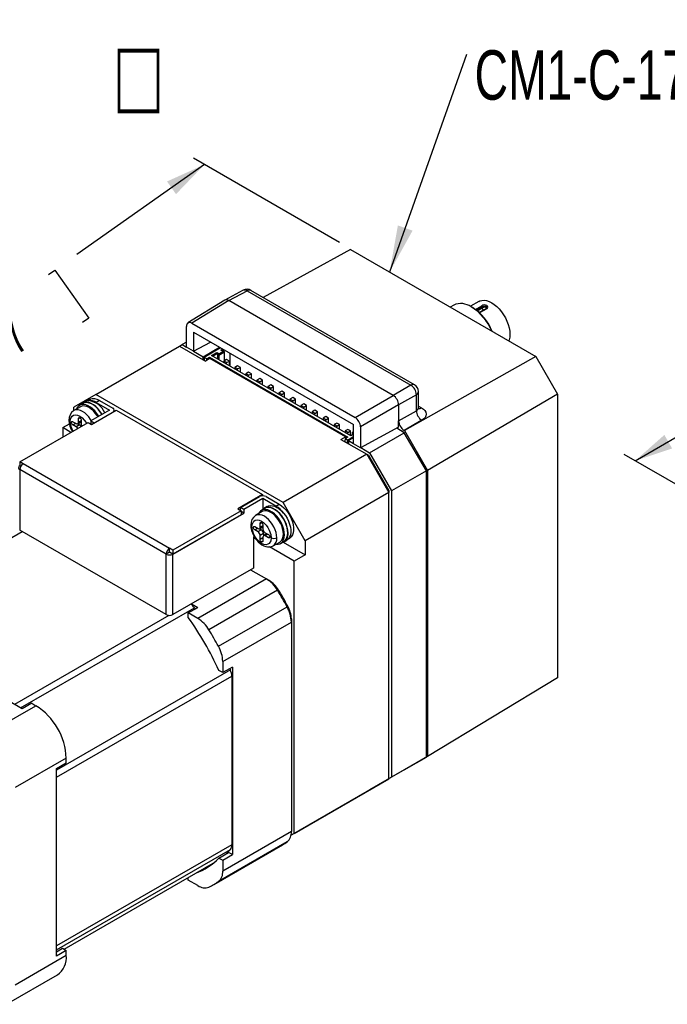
# Model space of a CAD drawing. Extents: x 11 to 421, y 5 to 275.
# Tile 5 of 16: x 95 to 137, y 100 to 163. Entities that reach past the tile are written whole.
import ezdxf
from ezdxf.enums import TextEntityAlignment as Align

# ---------------------------------------------------------------- set-up
doc = ezdxf.new("R2010")
doc.units = 0
doc.layers.get('0').update_dxf_attribs({"linetype": 'CONTINUOUS'})
doc.dimstyles.new('SLDDIMSTYLE3', dxfattribs={"dimtxt": 2.38125, "dimasz": 3, "dimexe": 0, "dimexo": 0.0625, "dimgap": 0.595313, "dimtad": 0, "dimlfac": 2, "dimrnd": 1e-09, "dimzin": 4, "dimsah": 1, "dimcen": 0.09, "dimazin": 3, "dimtfac": 1, "dimtofl": 0, "dimtmove": 0, "dimatfit": 3})

# ---------------------------------------------------------------- blocks, each defined once
blk = doc.blocks.new('_D_8')
at = {"color": 7, "linetype": 'CONTINUOUS'}
for p, q in [((115.618, 149.003), (106.239, 154.417)), ((106.946, 154.009), (98.755, 148.232)), ((96.953, 146.961), (97.347, 147.239)), ((97.347, 147.239), (99.528, 144.147)), ((99.528, 144.147), (99.133, 143.869)), ((88.06, 140.689), (87.665, 140.41)), ((87.665, 140.41), (89.846, 137.318)), ((72.086, 129.423), (86.258, 139.418)), ((89.846, 137.318), (90.241, 137.597)), ((81.199, 124.162), (71.379, 129.831))]:
    blk.add_line(p, q, dxfattribs=at)
for points in [[(106.946, 154.009), (104.55, 152.93), (105.126, 152.113)], [(72.086, 129.423), (74.483, 130.501), (73.906, 131.318)]]:
    blk.add_solid(points, dxfattribs=at)
at = {"color": 7, "linetype": 'CONTINUOUS', "width": 0.7}
for s, p in [('99.20', (88.994, 141.938, -12.82)), ('3.9057', (90.734, 137.945, -12.82))]:
    blk.add_text(s, height=2.3813, rotation=35.19425, dxfattribs=at).set_placement(p, align=Align.BOTTOM_LEFT)
blk = doc.blocks.new('SW_NOTE_7')
at = {"color": 0, "linetype": 'CONTINUOUS'}
blk.add_line((4.942, 13.958), (0, 0), dxfattribs=at)
blk.add_solid([(0, 0), (1.473, 2.661), (0.53, 2.995)], dxfattribs=at)
at = {"color": 0, "linetype": 'CONTINUOUS', "width": 0.7}
for s, height, p in [('□', 4.763, (44.206, 9.647)), ('CM1-C-17L30C-SRL', 3.175, (5.453, 10.114))]:
    blk.add_text(s, height=height, dxfattribs=at).set_placement(p, align=Align.BOTTOM_LEFT)
blk = doc.blocks.new('SW_NOTE_8')
at = {"color": 0, "linetype": 'CONTINUOUS'}
blk.add_line((4.761, 14.789), (0, 0), dxfattribs=at)
blk.add_solid([(0, 0), (1.395, 2.702), (0.443, 3.009)], dxfattribs=at)
at = {"color": 0, "linetype": 'CONTINUOUS', "width": 0.7}
for s, height, p in [('□', 4.763, (44.232, 10.449)), ('CM1-C-17S30C-SRL', 3.175, (5.327, 10.916))]:
    blk.add_text(s, height=height, dxfattribs=at).set_placement(p, align=Align.BOTTOM_LEFT)
blk = doc.blocks.new('_D_10')
at = {"color": 7, "linetype": 'CONTINUOUS'}
for p, q in [((172.617, 149.704), (165.631, 153.737)), ((166.338, 153.329), (157.093, 147.991)), ((155.183, 146.889), (155.601, 147.13)), ((155.601, 147.13), (157.493, 143.854)), ((157.493, 143.854), (157.075, 143.612)), ((145.759, 141.448), (145.341, 141.207)), ((145.341, 141.207), (147.232, 137.93)), ((134.589, 135), (143.849, 140.346)), ((147.232, 137.93), (147.65, 138.172)), ((138.5, 132.743), (133.882, 135.408))]:
    blk.add_line(p, q, dxfattribs=at)
for points in [[(166.338, 153.329), (163.967, 152.537), (164.467, 151.671)], [(134.589, 135), (136.961, 135.792), (136.461, 136.658)]]:
    blk.add_solid(points, dxfattribs=at)
at = {"color": 7, "linetype": 'CONTINUOUS', "width": 0.7}
for s, p in [('89.80', (146.802, 142.608, -4.629)), ('3.5354', (148.173, 138.473, -4.629))]:
    blk.add_text(s, height=2.3813, rotation=29.99731, dxfattribs=at).set_placement(p, align=Align.BOTTOM_LEFT)

msp = doc.modelspace()

# ---------------------------------------------------------------- linework, layer by layer
at = {"color": 7, "linetype": 'CONTINUOUS'}
for p, q in [((116.3288, 148.5563), (110.7209, 145.4776)), ((116.3288, 148.5563), (128.2099, 141.6976)), ((109.4418, 145.9424), (108.2638, 145.309)), ((108.5094, 145.2818), (109.6848, 145.9137)), ((109.6848, 145.9137), (120.1938, 139.847)), ((120.4376, 139.8683), (109.9286, 145.935)), ((108.2551, 145.304), (105.8929, 143.8434)), ((108.5094, 145.2818), (106.1472, 143.8212)), ((119.0588, 139.1918), (108.5094, 145.2818)), ((122.9476, 144.9914), (122.7259, 144.8634)), ((124.5557, 145.2269), (124.0125, 144.9133)), ((124.1434, 144.839), (124.0727, 144.8798)), ((125.0385, 144.7679), (124.5864, 144.507)), ((124.7796, 144.8187), (124.7796, 144.8873)), ((125.0674, 144.7616), (125.0624, 144.7649)), ((105.7937, 142.285), (105.7937, 143.6171)), ((106.1472, 143.8212), (116.6126, 137.7796)), ((106.2401, 143.2521), (116.5197, 137.3178)), ((106.2401, 143.2521), (106.2401, 142.0273)), ((99.9763, 139.2485), (105.3503, 142.3508)), ((105.3503, 142.3508), (107.012, 141.3915)), ((105.3504, 142.3508), (105.5271, 142.4529)), ((105.7937, 142.6068), (105.5271, 142.4529)), ((105.5271, 142.4529), (105.7937, 142.299)), ((106.2401, 142.0273), (105.7937, 142.285)), ((106.2401, 142.0273), (107.3386, 142.6179)), ((106.8706, 141.6773), (107.9193, 142.2827)), ((107.99, 142.2419), (106.9413, 141.6365)), ((106.2526, 142.034), (106.8706, 141.6773)), ((106.8706, 141.4732), (106.8706, 141.6773)), ((107.1004, 141.5446), (106.9413, 141.6365)), ((106.9413, 141.6365), (106.9413, 141.4324)), ((107.1004, 141.5446), (107.2772, 141.6467)), ((107.2772, 141.6467), (116.1514, 136.5237)), ((107.2772, 141.6467), (107.2854, 141.5494)), ((107.4009, 141.7589), (107.7474, 141.9589)), ((116.3458, 136.5951), (107.4009, 141.7589)), ((107.4716, 141.7181), (107.7828, 141.8977)), ((107.7474, 141.9589), (107.8676, 141.8896)), ((107.7828, 141.8977), (107.7474, 141.9589)), ((107.7828, 141.8977), (107.7828, 141.5385)), ((107.8676, 141.8651), (108.1646, 142.0365)), ((107.8676, 141.7834), (108.2353, 141.9957)), ((107.8676, 141.8896), (107.8676, 141.8651)), ((107.8676, 141.8651), (107.8676, 141.7834)), ((107.8676, 141.7834), (107.8676, 141.4895)), ((108.002, 142.1059), (108.1138, 142.1704)), ((108.1222, 142.0365), (108.002, 142.1059)), ((108.0727, 142.0651), (108.1845, 142.1296)), ((108.1646, 142.0365), (108.1222, 142.0365)), ((108.2353, 141.9957), (108.1646, 142.0365)), ((108.2353, 141.4242), (108.2353, 141.9957)), ((108.5853, 141.8982), (108.5853, 141.0752)), ((128.2099, 141.6976), (119.7859, 136.9348)), ((128.2099, 141.6976), (129.6072, 139.2773)), ((107.2949, 141.5548), (107.012, 141.3915)), ((107.1086, 141.4473), (107.1004, 141.5446)), ((115.9923, 136.5339), (107.2949, 141.5548)), ((108.3732, 141.5038), (108.1964, 141.4017)), ((108.1964, 141.4017), (108.1964, 141.2997)), ((108.3732, 141.2997), (108.1964, 141.4017)), ((108.55, 141.4017), (108.3732, 141.5038)), ((108.3732, 141.2997), (108.55, 141.4017)), ((108.3732, 141.1976), (108.3732, 141.2997)), ((108.55, 141.0956), (108.55, 141.4017)), ((109.0803, 141.0956), (108.9035, 140.9935)), ((108.9035, 140.9935), (108.9035, 140.8915)), ((109.0803, 140.8915), (108.9035, 140.9935)), ((109.2571, 140.9935), (109.0803, 141.0956)), ((109.0803, 140.8915), (109.2571, 140.9935)), ((109.2571, 140.6874), (109.2571, 140.9935)), ((109.0803, 140.7894), (109.0803, 140.8915)), ((109.7874, 140.6874), (109.6106, 140.5853)), ((109.6106, 140.5853), (109.6106, 140.4833)), ((109.7874, 140.4832), (109.6106, 140.5853)), ((109.9642, 140.5853), (109.7874, 140.6874)), ((109.7874, 140.4832), (109.9642, 140.5853)), ((109.7874, 140.3812), (109.7874, 140.4832)), ((109.9642, 140.2792), (109.9642, 140.5853)), ((110.4945, 140.2791), (110.3178, 140.1771)), ((110.3178, 140.1771), (110.3178, 140.0751)), ((110.4945, 140.075), (110.3178, 140.1771)), ((110.6713, 140.1771), (110.4945, 140.2791)), ((110.4945, 140.075), (110.6713, 140.1771)), ((110.4945, 139.973), (110.4945, 140.075)), ((110.6713, 139.871), (110.6713, 140.1771)), ((111.2016, 139.8709), (111.0249, 139.7689)), ((111.0249, 139.7689), (111.0249, 139.6669)), ((111.2016, 139.6668), (111.0249, 139.7689)), ((111.3784, 139.7689), (111.2016, 139.8709)), ((111.2016, 139.6668), (111.3784, 139.7689)), ((111.3784, 139.4628), (111.3784, 139.7689)), ((120.1938, 139.847), (119.0588, 139.1918)), ((99.9763, 139.2485), (98.5621, 138.4318)), ((111.9971, 132.309), (99.9763, 139.2485)), ((111.2016, 139.5648), (111.2016, 139.6668)), ((111.9087, 139.4627), (111.732, 139.3607)), ((111.732, 139.3607), (111.732, 139.2587)), ((111.9087, 139.2586), (111.732, 139.3607)), ((112.0855, 139.3607), (111.9087, 139.4627)), ((111.9087, 139.2586), (112.0855, 139.3607)), ((111.9087, 139.1566), (111.9087, 139.2586)), ((112.0855, 139.0546), (112.0855, 139.3607)), ((116.6126, 137.7796), (119.0588, 139.1918)), ((120.5473, 139.2347), (119.4123, 138.5795)), ((120.5473, 138.2139), (120.5473, 139.2347)), ((120.6876, 138.3999), (120.6876, 139.4352)), ((129.6072, 139.2773), (121.27, 134.3642)), ((129.6072, 139.2773), (129.6072, 121.0666)), ((98.5621, 138.2198), (98.5621, 138.4318)), ((98.9896, 138.4673), (98.5653, 138.2224)), ((99.1517, 138.6763), (98.9396, 138.5539)), ((99.316, 138.8), (99.1392, 138.698)), ((99.5739, 138.925), (99.4397, 138.8475)), ((100.2238, 138.8606), (100.0117, 138.7382)), ((100.0117, 138.7382), (100.8602, 138.2483)), ((100.2238, 138.8606), (101.0723, 138.3708)), ((112.6159, 139.0545), (112.4391, 138.9525)), ((112.4391, 138.9525), (112.4391, 138.8505)), ((112.6159, 138.8504), (112.4391, 138.9525)), ((112.7926, 138.9525), (112.6159, 139.0545)), ((112.6159, 138.8504), (112.7926, 138.9525)), ((112.6159, 138.7484), (112.6159, 138.8504)), ((112.7926, 138.6464), (112.7926, 138.9525)), ((113.323, 138.6463), (113.1462, 138.5443)), ((113.1462, 138.5443), (113.1462, 138.4423)), ((113.323, 138.4422), (113.1462, 138.5443)), ((113.4997, 138.5443), (113.323, 138.6463)), ((113.323, 138.4422), (113.4997, 138.5443)), ((113.323, 138.3402), (113.323, 138.4422)), ((113.4997, 138.2382), (113.4997, 138.5443)), ((119.4123, 138.5795), (116.9661, 137.1673)), ((119.4123, 138.5795), (119.4123, 137.5587)), ((100.8602, 138.2483), (99.6581, 137.5544)), ((99.697, 137.3319), (101.288, 138.2504)), ((101.1602, 138.1766), (101.1602, 138.2483)), ((101.288, 138.2504), (110.6854, 132.8253)), ((114.0301, 138.2381), (113.8533, 138.1361)), ((113.8533, 138.1361), (113.8533, 138.0341)), ((114.0301, 138.034), (113.8533, 138.1361)), ((114.2068, 138.1361), (114.0301, 138.2381)), ((114.0301, 138.034), (114.2068, 138.1361)), ((114.0301, 137.932), (114.0301, 138.034)), ((114.2068, 137.83), (114.2068, 138.1361)), ((114.7372, 137.8299), (114.5604, 137.7279)), ((114.9139, 137.7279), (114.7372, 137.8299)), ((119.4123, 137.5587), (120.5473, 138.2139)), ((95.1008, 134.9276), (99.4813, 137.4564)), ((97.855, 137.1254), (98.283, 137.3725)), ((98.5091, 137.5032), (98.7212, 137.3807)), ((98.7212, 137.1766), (98.5091, 137.2991)), ((98.9333, 137.2991), (98.7212, 137.1766)), ((98.8147, 137.3675), (98.9333, 137.2991)), ((98.8212, 137.3708), (99.0333, 137.4933)), ((98.8626, 137.4624), (98.8626, 137.7074)), ((99.0394, 137.4973), (99.0333, 137.4933)), ((99.0394, 137.6086), (99.0394, 137.3604)), ((99.4813, 137.4564), (99.697, 137.3319)), ((99.6581, 137.5544), (99.8703, 137.4319)), ((99.6581, 137.5544), (99.6581, 137.3544)), ((114.5604, 137.7279), (114.5604, 137.6259)), ((114.7372, 137.6258), (114.5604, 137.7279)), ((114.7372, 137.6258), (114.9139, 137.7279)), ((114.7372, 137.5238), (114.7372, 137.6258)), ((114.9139, 137.4218), (114.9139, 137.7279)), ((115.4443, 137.4217), (115.2675, 137.3197)), ((115.2675, 137.3197), (115.2675, 137.2177)), ((115.4443, 137.2176), (115.2675, 137.3197)), ((115.6211, 137.3197), (115.4443, 137.4217)), ((115.4443, 137.2176), (115.6211, 137.3197)), ((115.4443, 137.1156), (115.4443, 137.2176)), ((115.6211, 137.0136), (115.6211, 137.3197)), ((116.5197, 136.093), (116.5197, 137.3178)), ((116.9661, 137.1673), (116.9661, 135.8353)), ((119.4123, 137.1505), (119.4123, 137.5587)), ((120.9008, 137.6016), (119.7658, 136.9464)), ((97.855, 137.1254), (97.855, 136.5175)), ((98.3815, 136.8215), (97.855, 137.1254)), ((115.7094, 136.3706), (115.9923, 136.5339)), ((116.1514, 137.0135), (115.9746, 136.9115)), ((115.9746, 136.9115), (115.9746, 136.8095)), ((116.1514, 136.8094), (115.9746, 136.9115)), ((115.9923, 136.5339), (115.9923, 136.4319)), ((116.1337, 136.3298), (116.5197, 136.5527)), ((116.3282, 136.9115), (116.1514, 137.0135)), ((116.1514, 136.8094), (116.3282, 136.9115)), ((116.1514, 136.7074), (116.1514, 136.8094)), ((116.3282, 136.6053), (116.3282, 136.9115)), ((116.5197, 136.6955), (116.3458, 136.5951)), ((116.459, 136.8237), (116.5197, 136.8588)), ((116.459, 136.6605), (116.459, 136.8237)), ((119.4123, 137.1505), (116.9661, 135.8353)), ((117.5479, 135.5134), (119.7753, 136.7992)), ((119.7753, 136.7992), (119.2852, 137.0822)), ((119.7658, 136.9464), (119.7859, 136.9348)), ((121.1895, 134.3498), (119.7753, 136.7992)), ((119.7859, 136.9348), (121.27, 134.3642)), ((115.7094, 136.3706), (117.3711, 135.4113)), ((115.9746, 136.4217), (115.9565, 136.228)), ((116.1514, 136.5237), (115.9746, 136.4217)), ((116.1337, 136.3298), (115.9746, 136.4217)), ((116.1337, 136.1257), (116.1337, 136.3298)), ((116.5197, 136.471), (116.2044, 136.289)), ((116.2044, 136.289), (116.2044, 136.0849)), ((116.2044, 136.289), (116.5197, 136.107)), ((116.9661, 135.8353), (116.5197, 136.093)), ((117.3711, 135.4113), (111.9971, 132.309)), ((116.9787, 135.842), (117.5479, 135.5134)), ((117.3711, 135.4113), (118.7854, 132.9619)), ((117.3712, 135.4113), (117.4747, 135.3515)), ((117.4747, 135.3515), (117.4229, 135.3217)), ((117.4747, 135.3515), (118.7854, 133.0814)), ((117.5479, 135.5134), (118.9621, 133.0639)), ((95.1044, 134.6806), (95.0973, 134.6765)), ((95.3165, 134.8031), (95.1008, 134.9276)), ((95.1008, 134.9276), (95.1008, 134.6826)), ((95.1647, 134.6457), (95.1008, 134.6826)), ((95.3129, 134.801), (95.3165, 134.8031)), ((104.7104, 129.376), (95.3129, 134.801)), ((95.0973, 134.4316), (95.0973, 130.553)), ((95.0973, 134.4316), (95.1008, 134.4295)), ((104.4983, 129.0086), (95.1008, 134.4336)), ((95.1008, 134.4295), (95.1008, 134.4336)), ((121.1895, 134.3498), (118.9621, 133.0639)), ((121.1895, 115.9776), (121.1895, 134.3498)), ((121.27, 134.3642), (121.27, 116.0118)), ((110.6854, 132.8253), (109.0945, 131.9069)), ((110.6854, 132.8253), (110.6854, 132.7475)), ((118.7854, 132.9619), (113.4113, 129.8595)), ((118.7854, 133.0814), (118.7336, 133.0515)), ((118.7854, 133.0814), (118.7854, 132.9619)), ((118.7854, 114.5897), (118.7854, 132.9619)), ((118.9621, 133.0639), (118.9621, 114.6917)), ((109.2748, 132.0028), (110.4769, 132.6967)), ((110.689, 132.5743), (109.4869, 131.8803)), ((110.689, 132.5743), (110.689, 131.8659)), ((111.5375, 132.0844), (110.689, 132.5743)), ((110.9011, 132.6967), (111.7496, 132.2069)), ((111.5375, 132.0844), (111.7496, 132.2069)), ((113.4113, 129.8595), (111.9971, 132.309)), ((104.9261, 129.0025), (109.4869, 131.6354)), ((109.3101, 131.7824), (104.9296, 129.2535)), ((109.3101, 131.5374), (104.9296, 129.0086)), ((109.0945, 131.9069), (109.3101, 131.7824)), ((109.4869, 131.8803), (109.2748, 132.0028)), ((109.2748, 131.8028), (109.2748, 132.0028)), ((109.3101, 131.7824), (109.3101, 131.5374)), ((109.4869, 131.6354), (109.3101, 131.7374)), ((109.4869, 131.8803), (109.4869, 131.6354)), ((110.6569, 131.7319), (110.2326, 131.487)), ((110.819, 131.941), (110.6069, 131.8185)), ((110.9833, 132.0647), (110.8065, 131.9626)), ((110.5299, 130.727), (110.5299, 130.972)), ((110.7067, 130.8732), (110.7067, 130.625)), ((104.5018, 125.1239), (95.0973, 130.553)), ((110.1763, 130.7678), (110.3885, 130.6454)), ((110.3885, 130.4412), (110.1763, 130.5637)), ((110.6006, 130.5637), (110.3885, 130.4412)), ((110.482, 130.6322), (110.6006, 130.5637)), ((110.4885, 130.6355), (110.7006, 130.7579)), ((110.742, 130.3187), (110.5299, 130.1963)), ((110.7067, 130.7619), (110.7006, 130.7579)), ((110.742, 130.3187), (110.742, 130.1818)), ((110.9602, 130.3083), (110.7481, 130.1858)), ((110.8481, 130.38), (111.0602, 130.2576)), ((110.9602, 130.3083), (110.9667, 130.3116)), ((110.1463, 130.138), (110.0879, 130.1043)), ((110.0879, 130.1043), (110.0879, 128.1038)), ((110.2571, 129.9658), (110.0879, 130.0635)), ((110.5299, 129.9513), (110.5299, 130.1963)), ((110.7067, 130.0942), (110.7067, 129.8493)), ((111.0602, 130.0534), (110.8481, 130.1759)), ((111.3575, 129.5384), (111.7818, 129.7833)), ((111.8318, 129.6967), (112.0439, 129.8192)), ((112.0058, 129.7727), (113.4113, 128.9613)), ((112.0564, 129.7975), (112.2332, 129.8996)), ((112.3361, 129.9829), (112.3996, 130.0195)), ((113.4113, 129.8595), (113.4113, 128.9613)), ((104.7104, 129.127), (104.4983, 129.0045)), ((104.4983, 129.0045), (104.4983, 129.0086)), ((104.4983, 129.0045), (104.5018, 129.0025)), ((104.5018, 125.1239), (104.5018, 129.0025)), ((104.7139, 129.3781), (104.7104, 129.376)), ((104.7139, 129.1331), (104.7104, 129.131)), ((104.7104, 129.131), (104.7104, 129.127)), ((104.7104, 129.127), (104.7139, 129.1249)), ((104.9296, 129.2535), (104.7139, 129.3781)), ((104.7139, 129.1331), (104.7139, 129.3781)), ((104.9296, 129.0086), (104.7139, 129.1331)), ((104.7139, 129.1249), (104.721, 129.129)), ((104.9261, 125.1239), (104.9261, 129.0025)), ((104.9296, 129.2535), (104.9296, 129.0086)), ((112.7042, 128.5531), (111.1191, 129.4682)), ((113.4113, 128.9613), (112.7042, 128.5531)), ((112.7042, 111.0791), (112.7042, 128.5531)), ((110.0879, 128.1038), (104.9261, 125.1239)), ((109.9112, 128.0017), (110.9269, 127.4153)), ((110.9269, 127.4153), (106.5252, 124.8743)), ((110.9269, 127.4153), (111.1037, 127.3132)), ((111.643, 126.6807), (107.2413, 124.1396)), ((111.7004, 126.701), (111.643, 126.6807)), ((106.1281, 125.8178), (106.5347, 125.5831)), ((105.916, 125.2259), (106.5347, 125.5831)), ((105.916, 124.9437), (105.916, 125.2259)), ((106.5252, 124.8743), (105.916, 125.2259)), ((106.3081, 125.5663), (106.3665, 125.486)), ((107.8475, 123.0896), (112.2493, 125.6306)), ((112.2493, 125.6306), (112.2956, 125.6701)), ((95.2564, 119.0722), (84.8266, 125.0933)), ((108.1257, 122.1021), (112.5275, 124.6431)), ((112.5275, 124.8472), (112.5275, 124.6431)), ((112.5275, 124.6431), (112.5275, 111.1922)), ((108.1257, 122.1021), (108.1257, 121.3986)), ((108.1257, 121.3986), (107.8813, 121.5397)), ((108.7444, 121.7558), (108.1257, 121.3986)), ((108.5762, 121.6587), (108.6166, 121.5679)), ((108.7444, 121.7558), (108.7444, 109.7118)), ((108.7091, 121.1688), (108.7091, 110.3396)), ((129.6072, 121.0666), (121.27, 116.0118)), ((92.8699, 117.3884), (96.1403, 119.2764)), ((95.8751, 119.4294), (95.2564, 119.0722)), ((95.8751, 119.4294), (96.1403, 119.2764)), ((98.0848, 115.9083), (94.8144, 114.0204)), ((98.0848, 115.6021), (98.0848, 115.9083)), ((121.1895, 115.9776), (118.9621, 114.6917)), ((119.7753, 115.1609), (121.1895, 115.9776)), ((121.27, 116.0118), (119.7859, 115.1548)), ((97.4661, 115.2449), (98.0848, 115.6021)), ((97.4661, 103.2009), (97.4661, 115.2449)), ((119.7753, 115.1609), (117.5479, 113.8751)), ((119.7859, 115.1548), (119.7753, 115.1609)), ((112.7042, 111.0791), (118.7854, 114.5897)), ((118.7854, 114.5897), (117.3711, 113.773)), ((118.9621, 114.6917), (117.5479, 113.8751)), ((117.5479, 113.8751), (117.5479, 113.8751)), ((117.3711, 113.773), (112.5071, 110.9651)), ((112.5275, 111.1922), (108.1257, 108.6512)), ((112.7042, 111.0791), (112.5071, 110.9653)), ((107.5505, 107.7979), (111.9523, 110.339)), ((112.2493, 110.5259), (107.8475, 107.9849)), ((107.8813, 109.4957), (108.5001, 109.8529)), ((107.8813, 109.4957), (108.1257, 109.3546)), ((108.1257, 109.3546), (108.7444, 109.7118)), ((108.1257, 109.3546), (108.1257, 108.6512)), ((108.7444, 109.7118), (108.5001, 109.8529)), ((97.9454, 103.6386), (107.5102, 109.1602)), ((105.916, 108.0786), (105.916, 108.2399)), ((106.5252, 107.7269), (105.916, 108.0786)), ((97.4661, 103.4831), (97.8404, 103.6992)), ((97.8404, 103.6992), (98.0848, 103.5581)), ((94.8144, 101.364), (98.0848, 103.2519)), ((98.0848, 103.5581), (97.4661, 103.2009)), ((98.0848, 103.2519), (98.0848, 103.5581)), ((94.2448, 100.1049), (97.5152, 101.9928))]:
    msp.add_line(p, q, dxfattribs=at)
at = {"color": 8, "linetype": 'CONTINUOUS'}
for p, q in [((124.3325, 144.7162), (124.7393, 144.951)), ((124.3981, 144.6671), (124.7796, 144.8873)), ((124.4482, 144.6274), (124.7796, 144.8187)), ((125.0674, 144.7616), (124.6017, 144.4927)), ((120.6876, 138.5129), (120.8886, 138.3969)), ((98.5091, 137.2991), (98.6859, 137.4011)), ((98.8626, 137.7074), (98.951, 137.7584)), ((99.0394, 137.5645), (98.8626, 137.4624)), ((110.5299, 130.972), (110.6183, 131.023)), ((85.3879, 124.7692), (95.252, 130.4637)), ((110.1763, 130.5637), (110.3531, 130.6658)), ((110.7067, 130.8291), (110.5299, 130.727)), ((111.0249, 130.278), (110.8481, 130.1759)), ((110.7067, 130.0534), (110.5299, 129.9513)), ((111.1486, 130.1045), (111.0602, 130.0534)), ((95.1576, 119.1293), (106.3081, 125.5663)), ((104.673, 125.0748), (94.7658, 119.3555)), ((108.6166, 121.5679), (97.4661, 115.1308)), ((97.4661, 114.6784), (108.7091, 121.1688)), ((108.7091, 110.3396), (97.4661, 103.8491)), ((97.4661, 103.6103), (108.6166, 110.0474))]:
    msp.add_line(p, q, dxfattribs=at)
at = {"color": 7, "linetype": 'CONTINUOUS', "flags": 128}
for points in [[(124.5557, 145.2269), (124.6166, 145.2572), (124.7498, 145.2955), (124.8959, 145.3033), (125.0519, 145.2804), (125.2146, 145.2274), (125.3806, 145.1452), (125.5467, 145.0357), (125.7093, 144.9009), (125.8653, 144.7437), (126.0114, 144.5672), (126.1447, 144.3751), (126.2624, 144.1712), (126.3621, 143.9597), (126.4419, 143.745), (126.5001, 143.5313), (126.5355, 143.323), (126.5473, 143.1244), (126.5355, 142.9395), (126.5001, 142.7721), (126.475, 142.6991)], [(125.0783, 144.8222), (125.0681, 144.7932), (125.0374, 144.7673)], [(100.1645, 137.8467), (100.1489, 137.8733), (100.0366, 138.0423), (99.9109, 138.1962), (99.7753, 138.3306), (99.6335, 138.4418), (99.4895, 138.5268), (99.3472, 138.5831), (99.2105, 138.6094), (99.0833, 138.6047), (98.9691, 138.5693), (98.871, 138.5042), (98.7917, 138.411), (98.7472, 138.3273)], [(100.1145, 137.8179), (100.0634, 137.9015), (99.9498, 138.0589), (99.8241, 138.1991), (99.6902, 138.3179), (99.5521, 138.4116), (99.4139, 138.4774), (99.28, 138.5132), (99.1543, 138.5181), (99.0407, 138.4919), (98.9896, 138.4673)], [(100.3892, 137.9764), (100.3628, 138.0208), (100.2476, 138.1908), (100.1192, 138.3452), (99.9812, 138.4796), (99.8372, 138.5905), (99.6912, 138.6748), (99.5472, 138.7301), (99.4091, 138.7551), (99.2807, 138.749), (99.1655, 138.712), (99.0667, 138.645), (99.0274, 138.6045)], [(100.3767, 137.9692), (100.361, 137.9958), (100.2488, 138.1648), (100.1231, 138.3186), (99.9874, 138.453), (99.8456, 138.5642), (99.7016, 138.6492), (99.5593, 138.7056), (99.4226, 138.7318), (99.2954, 138.7272), (99.1812, 138.6918), (99.1517, 138.6763)], [(99.316, 138.8), (99.4021, 138.8376), (99.5255, 138.8582)], [(120.8886, 138.3969), (121.0075, 138.3144), (121.0977, 138.221), (121.1596, 138.1117), (121.1814, 137.9978), (121.1631, 137.8843), (121.1389, 137.8293), (121.1045, 137.7754), (121.0174, 137.683), (120.9008, 137.6016)], [(98.5091, 137.2991), (98.4752, 137.3264), (98.4466, 137.365), (98.4274, 137.4092), (98.4207, 137.4522), (98.4274, 137.4873), (98.4466, 137.5094), (98.4752, 137.515), (98.5091, 137.5032)], [(98.8626, 137.7074), (98.8692, 137.7422), (98.888, 137.7643), (98.9162, 137.7703), (98.9496, 137.7592), (98.9832, 137.7328), (99.012, 137.695), (99.0317, 137.6514), (99.0394, 137.6086)], [(110.9833, 132.0647), (111.0633, 132.1003), (111.1848, 132.1225), (111.3178, 132.1138), (111.4587, 132.0744), (111.6037, 132.0054), (111.7488, 131.9087), (111.89, 131.7869), (112.0236, 131.6432)], [(111.7496, 132.2069), (111.9009, 132.1051), (112.0481, 131.9771), (112.1872, 131.8264), (112.3143, 131.6571), (112.426, 131.4739), (112.5192, 131.2817), (112.5915, 131.0858), (112.6408, 130.8916), (112.6657, 130.7042), (112.6657, 130.5289), (112.6408, 130.3704), (112.5915, 130.233), (112.5192, 130.1206), (112.426, 130.036), (112.3996, 130.0195)], [(111.5394, 129.6434), (111.5434, 129.6429), (111.672, 129.6435), (111.7882, 129.6749), (111.8886, 129.7362), (111.9704, 129.8258), (112.0316, 129.9412), (112.0702, 130.0791), (112.0853, 130.2358), (112.0765, 130.4069), (112.0439, 130.5878), (111.9886, 130.7733), (111.912, 130.9584), (111.8162, 131.138), (111.7039, 131.307), (111.5782, 131.4608), (111.4426, 131.5952), (111.3008, 131.7064), (111.1567, 131.7914), (111.0144, 131.8478), (110.8778, 131.874), (110.7506, 131.8694), (110.6363, 131.834), (110.5382, 131.7688), (110.4589, 131.6757), (110.4145, 131.592)], [(111.7818, 129.7833), (111.8287, 129.8153), (111.9082, 129.9006), (111.9668, 130.0119), (112.0027, 130.1458), (112.0148, 130.2984), (112.0027, 130.4649), (111.9668, 130.6403), (111.9082, 130.8192), (111.8287, 130.9963), (111.7306, 131.1661), (111.6171, 131.3235), (111.4914, 131.4638), (111.3575, 131.5825), (111.2193, 131.6762), (111.0812, 131.742), (110.9472, 131.7779), (110.8216, 131.7828), (110.708, 131.7565), (110.6569, 131.7319)], [(112.3153, 130.3698), (112.3033, 130.5448), (112.2674, 130.7289), (112.2088, 130.9171), (112.129, 131.1043), (112.0301, 131.2854), (111.9149, 131.4555), (111.7865, 131.6098), (111.6484, 131.7443), (111.5044, 131.8551), (111.3585, 131.9394), (111.2145, 131.9948), (111.0764, 132.0197), (110.948, 132.0136), (110.8328, 131.9766), (110.7339, 131.9096), (110.6946, 131.8692)], [(112.0439, 129.8192), (112.1007, 129.8587), (112.1826, 129.9483), (112.2437, 130.0636), (112.2823, 130.2016), (112.2974, 130.3583), (112.2886, 130.5294), (112.2561, 130.7102), (112.2007, 130.8958), (112.1241, 131.0809), (112.0283, 131.2604), (111.916, 131.4294), (111.7903, 131.5833), (111.6547, 131.7177), (111.5129, 131.8289), (111.3689, 131.9138), (111.2265, 131.9702), (111.0899, 131.9965), (110.9627, 131.9918), (110.8485, 131.9564), (110.819, 131.941)], [(112.0236, 131.6432), (112.1471, 131.48), (112.2557, 131.3031), (112.3464, 131.1173), (112.4167, 130.9278), (112.4647, 130.7398), (112.4891, 130.5584), (112.4891, 130.3888), (112.4647, 130.2356), (112.4167, 130.1029), (112.3464, 129.9946), (112.2557, 129.9135), (112.2332, 129.8996)], [(109.9263, 130.8699), (109.9365, 130.7175), (109.954, 130.6152), (109.9754, 130.5275), (110.0751, 130.2607), (110.2213, 130.0087), (110.406, 129.7874), (110.6269, 129.608), (110.7544, 129.5381), (110.889, 129.489), (110.9892, 129.4692), (111.0891, 129.4641), (111.2144, 129.4811), (111.3577, 129.5385)], [(109.9996, 130.7678), (110.0243, 130.9536), (110.1233, 131.1251), (110.2114, 131.1838), (110.3271, 131.2091), (110.466, 131.191), (110.6183, 131.1251), (110.7706, 131.0152), (110.9094, 130.873), (111.0251, 130.7141), (111.1132, 130.5536), (111.2122, 130.2678), (111.237, 130.0535)], [(110.5299, 130.972), (110.5365, 131.0069), (110.5553, 131.0289), (110.5835, 131.0349), (110.6169, 131.0239), (110.6505, 130.9975), (110.6793, 130.9597), (110.699, 130.9161), (110.7067, 130.8732)], [(111.237, 130.0535), (111.2122, 129.8677), (111.1132, 129.6962), (111.0251, 129.6375), (110.9094, 129.6121), (110.7706, 129.6302), (110.6183, 129.6962), (110.466, 129.8061), (110.3271, 129.9483), (110.2114, 130.1072), (110.1233, 130.2677), (110.0243, 130.5535), (109.9996, 130.7678)], [(110.1763, 130.5637), (110.1425, 130.591), (110.1138, 130.6297), (110.0947, 130.6738), (110.0879, 130.7168), (110.0947, 130.752), (110.1138, 130.774), (110.1425, 130.7796), (110.1763, 130.7678)], [(111.0602, 130.2576), (111.094, 130.2303), (111.1227, 130.1916), (111.1419, 130.1474), (111.1486, 130.1045), (111.1419, 130.0693), (111.1227, 130.0473), (111.094, 130.0417), (111.0602, 130.0534)], [(110.7067, 129.8493), (110.6999, 129.8141), (110.6808, 129.792), (110.6521, 129.7865), (110.6183, 129.7982), (110.5844, 129.8255), (110.5558, 129.8642), (110.5366, 129.9084), (110.5299, 129.9513)], [(108.6166, 110.0474), (108.3771, 109.8007), (108.3253, 109.752)], [(107.2773, 108.9856), (107.0826, 108.9003), (107.0097, 108.8713)]]:
    msp.add_lwpolyline(points, dxfattribs=at)
at = {"color": 8, "linetype": 'CONTINUOUS', "flags": 128}
for points in [[(124.7796, 144.8873), (124.8269, 144.9084), (124.8615, 144.9176), (124.9031, 144.9234), (124.9442, 144.9234), (124.9788, 144.9183), (125.0269, 144.9004), (125.0608, 144.8713), (125.0733, 144.8493), (125.0783, 144.8224), (125.0783, 144.8222)], [(125.0374, 144.7673), (125.0489, 144.7696), (125.0624, 144.7649)], [(98.3323, 137.5032), (98.357, 137.6889), (98.456, 137.8604), (98.5442, 137.9192), (98.6599, 137.9445), (98.7987, 137.9264), (98.951, 137.8605), (99.1033, 137.7506), (99.2422, 137.6083), (99.3578, 137.4494), (99.3847, 137.4006)], [(99.6903, 137.5729), (99.6391, 137.6566), (99.5255, 137.814), (99.3999, 137.9542), (99.2659, 138.073), (99.1278, 138.1667), (98.9897, 138.2324), (98.8557, 138.2683), (98.73, 138.2732), (98.6165, 138.2469), (98.5579, 138.2179)], [(111.5905, 130.0535), (111.5785, 130.2199), (111.5426, 130.3953), (111.484, 130.5743), (111.4044, 130.7514), (111.3064, 130.9212), (111.1928, 131.0786), (111.0671, 131.2188), (110.9332, 131.3376), (110.7951, 131.4313), (110.6569, 131.4971), (110.523, 131.533), (110.3973, 131.5378), (110.2837, 131.5116), (110.2251, 131.4826)]]:
    msp.add_lwpolyline(points, dxfattribs=at)
at = {"color": 8, "linetype": 'CONTINUOUS'}
for centre, radius, start, end in [((109.5382, 145.7149), 0.247, 53.601913, 112.965194), ((109.8254, 145.71), 0.2476, 65.360219, 124.604137), ((124.9004, 144.6069), 0.2438, 48.209326, 119.717915), ((125.0515, 144.8323), 0.2722, 182.874985, 220.419665), ((120.3344, 139.6431), 0.2477, 65.436216, 124.597697), ((120.4412, 139.4584), 0.2476, 295.389178, 354.623433), ((120.4534, 138.4292), 0.2349, 293.577401, 354.010551), ((120.7432, 138.6148), 0.2619, 255.254494, 303.71345), ((98.3793, 137.6142), 0.1206, 184.281976, 247.038165), ((99.5473, 137.5376), 1.2155, 181.624809, 211.759957), ((110.0466, 130.8789), 0.1206, 184.281976, 247.038165), ((111.0281, 129.9977), 0.5652, 305.649757, 5.662424)]:
    msp.add_arc(centre, radius, start, end, dxfattribs=at)
at = {"color": 7, "linetype": 'CONTINUOUS'}
for centre, radius, start, end in [((109.6774, 145.5398), 0.4648, 57.520483, 120.349436), ((108.3648, 145.0927), 0.2381, 52.597186, 117.433565), ((123.4116, 143.9419), 1.1475, 54.836776, 113.852766), ((122.2417, 142.0049), 3.4086, 22.87866, 57.511893), ((122.3827, 142.0805), 3.2726, 22.08604, 57.449775), ((124.9099, 144.6832), 0.3176, 61.250921, 122.507478), ((124.7048, 144.8846), 0.0748, 2.069396, 62.603349), ((125.0165, 144.8605), 0.1112, 297.242262, 65.457689), ((106.0092, 143.652), 0.2183, 50.792785, 189.217967), ((119.8015, 139.2123), 0.7462, 1.721522, 58.278478), ((120.2279, 139.4555), 0.4595, 357.441023, 63.095648), ((118.6448, 138.5446), 0.7682, 2.603509, 57.396491), ((99.5925, 138.0852), 0.7759, 57.303021, 94.953138), ((99.3237, 137.505), 1.3682, 24.779155, 81.518291), ((99.8425, 138.3237), 0.6586, 54.619572, 114.06997), ((98.9575, 137.6432), 0.6994, 124.118104, 183.112261), ((101.0259, 138.2483), 0.131, 290.783421, 69.21658), ((121.2931, 138.2363), 0.7462, 181.721522, 238.278478), ((99.6423, 137.6223), 1.3833, 180.706703, 212.616474), ((98.7764, 137.4484), 0.0873, 230.796715, 9.214037), ((98.5692, 136.9326), 0.2875, 29.512525, 58.06952), ((98.7813, 137.0551), 0.2875, 29.512525, 58.069519), ((99.3268, 137.37), 0.2875, 181.932603, 210.494349), ((116.1987, 137.1325), 0.7682, 2.603509, 57.396491), ((120.1797, 137.5936), 0.7682, 182.603509, 237.396491), ((95.1438, 134.554), 0.131, 110.783421, 249.216579), ((95.5614, 134.4127), 0.461, 122.605478, 177.394522), ((110.689, 132.2873), 0.4611, 62.609672, 117.390328), ((110.6247, 130.9078), 0.6994, 124.118104, 183.112261), ((110.6468, 130.6147), 1.7186, 36.760951, 58.783994), ((110.4437, 130.7131), 0.0873, 230.796715, 9.214037), ((110.2228, 130.1823), 0.3074, 2.605479, 57.394522), ((110.435, 130.3048), 0.3074, 2.605478, 57.394522), ((111.0137, 130.639), 0.3074, 182.605479, 237.394522), ((111.7541, 130.2896), 0.5669, 286.964301, 8.131851), ((110.7929, 130.1082), 0.0873, 50.796715, 189.214037), ((111.4138, 130.394), 0.3837, 242.569095, 297.430905), ((104.9588, 128.9876), 0.461, 122.605478, 177.394521), ((104.7139, 129.4119), 0.4611, 242.609672, 297.390327), ((109.8025, 125.6031), 2.1327, 30.349952, 58.183479), ((110.1667, 125.803), 1.7773, 30.349952, 58.183479), ((91.4118, 114.3001), 23.7188, 28.535363, 31.464638), ((91.8384, 114.5464), 23.2859, 28.535363, 31.464638), ((105.4433, 124.9482), 1.0629, 35.558298, 52.733631), ((110.3955, 124.5754), 2.133, 1.818427, 29.649449), ((110.7508, 124.7908), 1.7775, 1.818427, 29.649449), ((104.7139, 125.5333), 0.4611, 242.609672, 297.390328), ((88.2425, 112.4705), 21.6318, 24.787269, 35.212731), ((105.4008, 123.062), 2.1327, 30.349952, 58.183479), ((87.01, 111.7591), 23.7188, 28.535362, 31.464638), ((105.9938, 122.0344), 2.133, 1.818427, 29.649449), ((107.6991, 121.1449), 1.0102, 1.357936, 24.751838), ((93.884, 115.7283), 4.2047, 2.45345, 57.54655), ((111.7526, 111.1245), 0.7778, 309.681348, 4.993431), ((108.277, 110.3156), 0.4327, 321.686859, 3.172221), ((109.6653, 114.3003), 4.5741, 299.998485, 304.395481), ((104.8563, 112.4664), 4.2399, 291.221369, 315.519406), ((107.3509, 108.5835), 0.7778, 309.681348, 4.993431), ((106.9711, 108.3639), 0.7776, 235.008701, 290.330115), ((105.2645, 111.7578), 4.5724, 295.614805, 304.395946), ((96.7414, 103.1013), 1.3518, 304.915955, 6.396226)]:
    msp.add_arc(centre, radius, start, end, dxfattribs=at)

# ---------------------------------------------------------------- block references
for name, p in [('SW_NOTE_7', (118.832, 147.1113)), ('SW_NOTE_8', (57.1481, 145.4331))]:
    msp.add_blockref(name, p, dxfattribs=at)

# ---------------------------------------------------------------- dimensions: what is measured, and where the dimension line sits
for base, p1, p2, angle, picture, middle in [((72.086, 129.4227), (116.3249, 148.5947), (81.9058, 123.7539), 35.194251, '_D_8', (92.5064, 143.8246)), ((134.5892, 135.0002), (173.3242, 149.2957), (139.2071, 132.3343), 29.997312, '_D_10', (150.471, 144.1686))]:
    dim = msp.add_linear_dim(base=base, p1=p1, p2=p2, angle=angle, dimstyle='SLDDIMSTYLE3', dxfattribs=at)
    dim.commit()
    dim.dimension.update_dxf_attribs({"geometry": picture, "text_midpoint": middle, "dimtype": 160})

doc.saveas('drawing.dxf')
